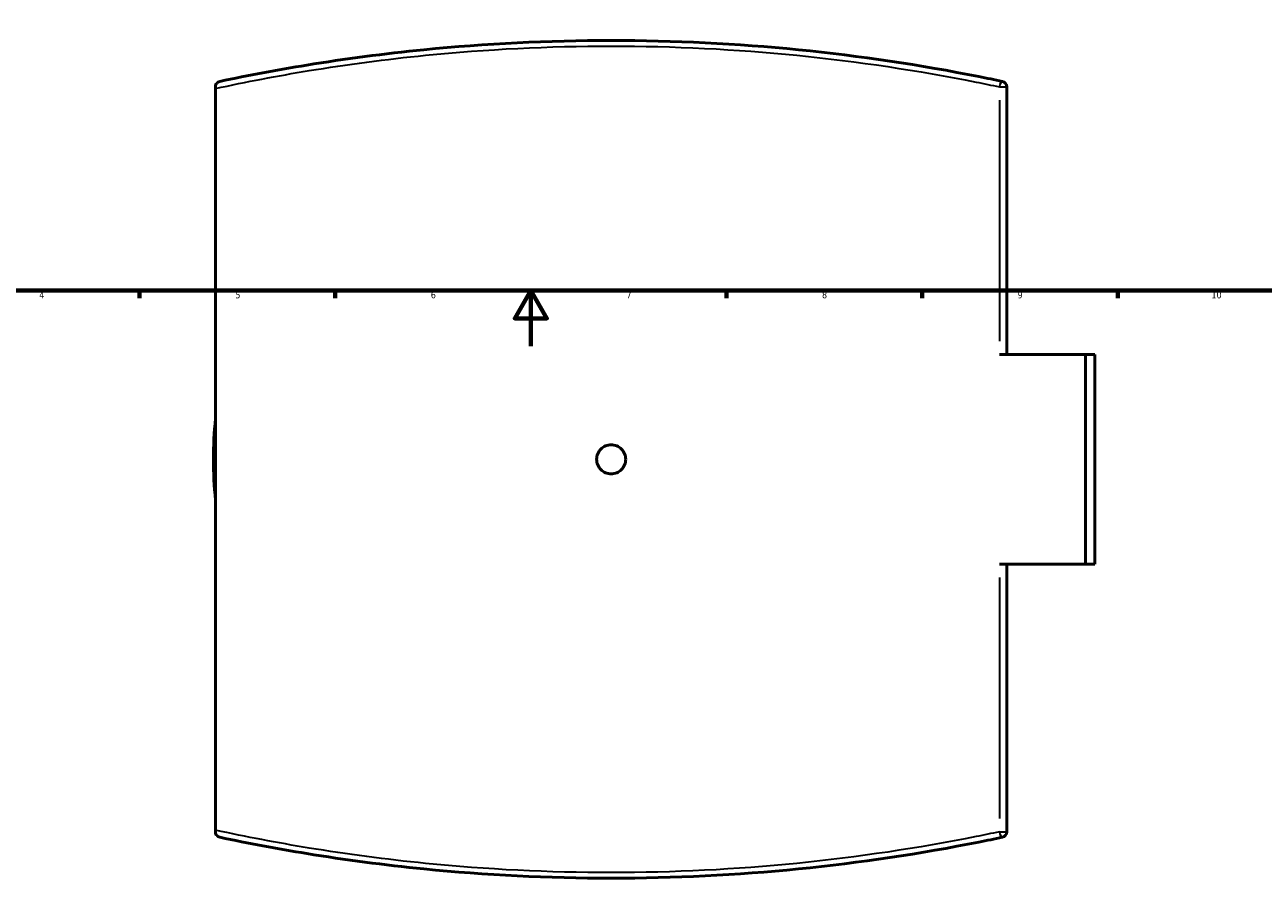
# Model space of a CAD drawing. Header units: millimetres. Extents: x -519 to 1053, y -190 to 828.
# Tile 4 of 10: x 239 to 683, y -190 to 115. Entities that reach past the tile are written whole.
import ezdxf

# ---------------------------------------------------------------- set-up
doc = ezdxf.new("R2010")
doc.units = ezdxf.units.MM
for name, color, linetype, lineweight in [('Border (ANSI)', 7, 'Continuous', 70), ('Visible (ANSI)', 7, 'Continuous', 50), ('Visible Narrow (ANSI)', 7, 'Continuous', 35)]:
    doc.layers.add(name, color=color, linetype=linetype, lineweight=lineweight)
doc.styles.add('Note Text (ANSI)', font='tahoma.ttf')

# ---------------------------------------------------------------- blocks, each defined once
blk = doc.blocks.new('Borders Default Border')
at = {"layer": 'Border (ANSI)'}
for p, q in [((280.33, 20), (280.33, 17.2)), ((350.42, 20), (350.42, 17.2)), ((490.58, 20), (490.58, 17.2)), ((560.67, 20), (560.67, 17.2)), ((630.75, 20), (630.75, 17.2))]:
    blk.add_line(p, q, dxfattribs=at)
at = {"layer": 'Border (ANSI)', "flags": 128}
for points in [[(20, 20), (20, 574), (821, 574), (821, 20), (20, 20)], [(420.5, 0), (420.5, 20), (414.73, 10), (426.27, 10), (420.5, 20)]]:
    blk.add_lwpolyline(points, dxfattribs=at)
at = {"layer": 'Border (ANSI)', "color": 5, "true_color": 0x0000ff, "char_height": 2.4, "attachment_point": 7, "style": 'Note Text (ANSI)'}
for s, insert in [('4', (244.45, 17.2)), ('5', (314.67, 17.15)), ('6', (384.69, 17.15)), ('7', (454.8, 17.2)), ('8', (524.84, 17.15)), ('9', (594.92, 17.15)), ('10', (664.35, 17.15))]:
    blk.add_mtext(s, dxfattribs=dict(at, insert=insert))

msp = doc.modelspace()

# ---------------------------------------------------------------- linework, layer by layer
at = {"layer": 'Visible (ANSI)'}
for p, q in [((307.55, 92.9), (307.55, 92.32)), ((307.55, -173.28), (307.55, 92.32)), ((591.05, -2.98), (591.05, 92.9)), ((588.36, -2.98), (619.24, -2.98)), ((619.24, -77.98), (619.24, -2.98)), ((619.24, -2.98), (622.55, -2.98)), ((622.55, -77.98), (622.55, -2.98)), ((619.24, -77.98), (588.36, -77.98)), ((591.05, -173.86), (591.05, -77.98)), ((622.55, -77.98), (619.24, -77.98)), ((307.55, -173.28), (307.55, -173.86))]:
    msp.add_line(p, q, dxfattribs=at)
for centre, radius, start, end in [((589.05, 92.9), 2, 0, 78.0561), ((449.3, -40.48), 142.5, 174.119, 185.881), ((589.05, -173.86), 2, 281.9439, 0)]:
    msp.add_arc(centre, radius, start, end, dxfattribs=at)
for points, knots in [([(589.46, 94.86), (586.67, 95.45), (583.86, 96.02), (560.14, 100.73), (538.48, 103.99), (494.31, 108.39), (471.8, 109.52), (449.3, 109.52), (426.8, 109.52), (404.29, 108.39), (368.01, 104.77), (353.98, 102.92), (329.69, 98.96), (319.32, 97.01), (309.14, 94.86)], [3.721052, 3.721052, 3.721052, 3.721052, 4.629325, 4.629325, 11.360188, 11.360188, 18.091055, 18.091055, 18.091055, 24.821923, 24.821923, 29.149652, 29.149652, 32.461074, 32.461074, 32.461074, 32.461074]), ([(307.55, 92.9), (307.55, 93.07), (307.57, 93.23), (307.66, 93.6), (307.75, 93.79), (307.99, 94.18), (308.18, 94.38), (308.62, 94.69), (308.87, 94.8), (309.13, 94.86), (309.13, 94.86), (309.14, 94.86)], [-0.4311246, -0.4311246, -0.4311246, -0.4311246, -0.3668283, -0.3668283, -0.2716165, -0.2716165, -0.1369768, -0.1369768, 0, 0, 0.0011019, 0.0011019, 0.0011019, 0.0011019]), ([(454.5, -40.48), (454.5, -41.13), (454.37, -41.83), (453.84, -43.11), (453.44, -43.7), (452.52, -44.62), (451.93, -45.02), (450.65, -45.55), (449.95, -45.68), (448.65, -45.68), (447.95, -45.55), (446.67, -45.02), (446.09, -44.62), (445.16, -43.7), (444.76, -43.11), (444.23, -41.83), (444.1, -41.13), (444.1, -39.83), (444.23, -39.13), (444.76, -37.85), (445.16, -37.27), (446.09, -36.34), (446.67, -35.94), (447.95, -35.41), (448.65, -35.28), (449.95, -35.28), (450.65, -35.41), (451.93, -35.94), (452.52, -36.34), (453.44, -37.27), (453.84, -37.85), (454.37, -39.13), (454.5, -39.83), (454.5, -40.48)], [0, 0, 0, 0, 0.195879, 0.195879, 0.391759, 0.391759, 0.587638, 0.587638, 0.783518, 0.783518, 0.979397, 0.979397, 1.175277, 1.175277, 1.371156, 1.371156, 1.567036, 1.567036, 1.762915, 1.762915, 1.958794, 1.958794, 2.154674, 2.154674, 2.350553, 2.350553, 2.546433, 2.546433, 2.742312, 2.742312, 2.938192, 2.938192, 3.134071, 3.134071, 3.134071, 3.134071]), ([(309.14, -175.82), (309.13, -175.82), (309.13, -175.82), (308.87, -175.76), (308.62, -175.65), (308.18, -175.34), (307.99, -175.14), (307.75, -174.75), (307.66, -174.56), (307.57, -174.19), (307.55, -174.03), (307.55, -173.86)], [-0.361712, -0.361712, -0.361712, -0.361712, -0.3607898, -0.3607898, -0.2461597, -0.2461597, -0.1334855, -0.1334855, -0.0538068, -0.0538068, 0, 0, 0, 0]), ([(309.14, -175.82), (319.32, -177.97), (329.69, -179.92), (353.98, -183.88), (368, -185.73), (404.29, -189.35), (426.8, -190.48), (449.3, -190.48), (471.81, -190.48), (494.31, -189.35), (538.49, -184.95), (560.15, -181.69), (583.87, -176.98), (586.67, -176.41), (589.46, -175.82)], [1.01622, 1.01622, 1.01622, 1.01622, 4.327465, 4.327465, 8.654929, 8.654929, 15.386254, 15.386254, 15.386254, 22.117578, 22.117578, 28.848898, 28.848898, 29.756242, 29.756242, 29.756242, 29.756242])]:
    msp.add_open_spline(points, degree=3, knots=knots, dxfattribs=at)
at = {"layer": 'Visible Narrow (ANSI)'}
for p, q in [((588.54, 92.9), (591.04, 92.9)), ((588.36, 88.11), (588.36, 1.81)), ((588.36, -82.77), (588.36, -169.07)), ((588.54, -173.86), (591.04, -173.86))]:
    msp.add_line(p, q, dxfattribs=at)
for centre, major_axis, start_param, end_param in [((589.05, 92.9), (0.41, 1.96), 0.08214, 1.560663), ((589.05, -173.86), (0.41, -1.96), 4.722522, 6.201045)]:
    msp.add_ellipse(centre, major_axis=major_axis, ratio=0.340994, start_param=start_param, end_param=end_param, dxfattribs=at)
for points, knots in [([(307.55, 92.32), (318.52, 94.7), (329.71, 96.84), (354.73, 100.94), (368.65, 102.79), (404.65, 106.39), (426.98, 107.52), (449.3, 107.52), (471.63, 107.52), (493.95, 106.39), (537.77, 102.01), (559.26, 98.75), (582.8, 94.06), (585.58, 93.49), (588.36, 92.9)], [-32.756089, -32.756089, -32.756089, -32.756089, -29.149652, -29.149652, -24.821923, -24.821923, -18.091055, -18.091055, -18.091055, -11.360188, -11.360188, -4.629325, -4.629325, -3.721052, -3.721052, -3.721052, -3.721052]), ([(588.36, -173.86), (585.59, -174.45), (582.81, -175.02), (559.27, -179.71), (537.78, -182.97), (493.95, -187.35), (471.63, -188.48), (449.3, -188.48), (426.97, -188.48), (404.65, -187.35), (368.65, -183.75), (354.73, -181.9), (329.71, -177.8), (318.51, -175.66), (307.55, -173.28)], [-29.756242, -29.756242, -29.756242, -29.756242, -28.848898, -28.848898, -22.117578, -22.117578, -15.386254, -15.386254, -15.386254, -8.654929, -8.654929, -4.327465, -4.327465, -0.721206, -0.721206, -0.721206, -0.721206])]:
    msp.add_open_spline(points, degree=3, knots=knots, dxfattribs=at)

# ---------------------------------------------------------------- block references
msp.add_blockref('Borders Default Border', (0, 0))

doc.saveas('drawing.dxf')
